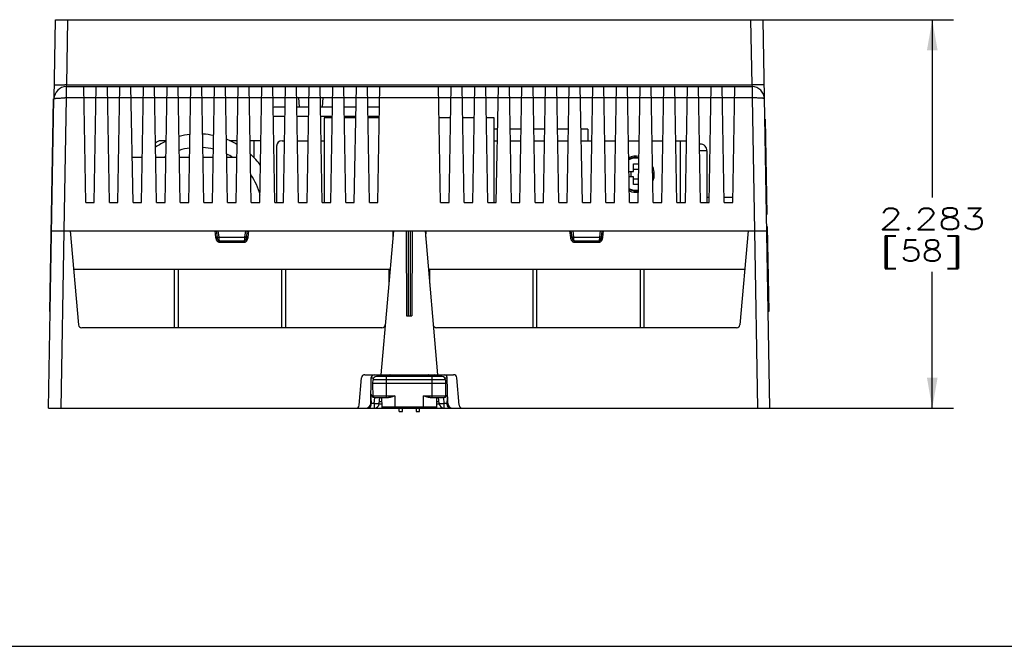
# Paper-space layout '170608_CRESCAD_1' of a CAD drawing. Header units: inches. Extents: x 0 to 17, y 0 to 11.
# Tile 2 of 139: x 5.9 to 11.7, y 0 to 3.7. Entities that reach past the tile are written whole.
import ezdxf
from ezdxf.enums import TextEntityAlignment as Align

# ---------------------------------------------------------------- set-up
doc = ezdxf.new("R2010")
doc.units = ezdxf.units.IN
doc.header["$LTSCALE"] = 0.935
doc.header["$MEASUREMENT"] = 0
doc.linetypes.add('PHANTOM', pattern=[0.8, 0.45, -0.05, 0.1, -0.05, 0.1, -0.05])
doc.layers.get('0').update_dxf_attribs({"linetype": 'CONTINUOUS'})
doc.layers.add('DEFAULT_3', color=7, linetype='PHANTOM')
doc.layers.add('DIM', color=7, linetype='CONTINUOUS')
doc.styles.get("Standard").update_dxf_attribs({"font": 'simplex.shx'})
doc.dimstyles.new('DIMSTYLE_1', dxfattribs={"dimtxt": 0.125, "dimasz": 0.18, "dimexe": 0.125, "dimexo": 0.0625, "dimgap": 0.0625, "dimtad": 0, "dimtih": 1, "dimtoh": 1, "dimdec": 3, "dimzin": 4, "dimdsep": 46, "dimtxsty": 'STANDARD', "dimblk": '_FILLED', "dimblk1": '_FILLED', "dimblk2": '_FILLED', "dimcen": 0.09, "dimadec": 0, "dimazin": 0, "dimtp": 0.001, "dimtm": 0.001, "dimtfac": 1, "dimtdec": 3, "dimtofl": 0, "dimtmove": 0, "dimatfit": 3, "dimldrblk": '_FILLED', "dimfxl": 1, "dimtolj": 1, "dimtzin": 4, "dimarcsym": 0})

# ---------------------------------------------------------------- blocks, each defined once
blk = doc.blocks.new('_FILLED')
at = {"color": 0, "linetype": 'BYBLOCK'}
blk.add_solid([(0, 0), (-1, 0.174), (-1, -0.174)], dxfattribs=at)
blk = doc.blocks.new('*D2')
at = {"layer": 'DIM', "color": 5, "linetype": 'CONTINUOUS'}
for p, q in [((10.2501, 3.6822), (11.3803, 3.6822)), ((11.2553, 3.6822), (11.2553, 2.6376)), ((11.2553, 1.3988), (11.2553, 2.2001)), ((10.2899, 1.3988), (11.3803, 1.3988))]:
    blk.add_line(p, q, dxfattribs=at)
at = {"layer": 'DIM', "color": 5, "linetype": 'CONTINUOUS', "xscale": 0.18, "yscale": 0.18, "zscale": 0.18}
for p, rotation in [((11.2553, 3.6822), 90), ((11.2553, 1.3988), 270)]:
    blk.add_blockref('_FILLED', p, dxfattribs=dict(at, rotation=rotation))
at = {"layer": 'DIM', "color": 5, "linetype": 'CONTINUOUS'}
for s, p, p2 in [('2.283', (10.9428, 2.4501), (11.5678, 2.4501)), ('[', (10.9428, 2.2626), (11.0678, 2.2626)), ('58', (11.0678, 2.2626), (11.3178, 2.2626)), (']', (11.3178, 2.2626), (11.4428, 2.2626))]:
    blk.add_text(s, height=0.125, dxfattribs=at).set_placement(p, p2, align=Align.FIT)

psp = doc.layouts.new('170608_CRESCAD_1')

# ---------------------------------------------------------------- linework, layer by layer
at = {"color": 7, "linetype": 'CONTINUOUS'}
for p, q in [((6.0916, 3.2179), (6.0997, 3.6822)), ((6.0997, 3.6822), (10.2606, 3.6822)), ((6.166, 3.2986), (6.1726, 3.6822)), ((10.1876, 3.6822), (10.1943, 3.2986)), ((10.3004, 1.3988), (10.2606, 3.6822)), ((6.1645, 3.2888), (6.166, 3.2986)), ((6.1645, 3.2223), (6.1645, 3.2888)), ((6.1645, 3.2888), (10.1957, 3.2888)), ((6.166, 3.2986), (10.1943, 3.2986)), ((6.278, 2.6088), (6.2661, 3.2888)), ((6.3282, 2.6088), (6.3401, 3.2888)), ((6.417, 2.6088), (6.4051, 3.2888)), ((6.4672, 2.6088), (6.4791, 3.2888)), ((6.556, 2.6088), (6.5441, 3.2888)), ((6.6062, 2.6088), (6.6181, 3.2888)), ((6.695, 2.6088), (6.6831, 3.2888)), ((6.7452, 2.6088), (6.7571, 3.2888)), ((6.834, 2.6088), (6.8221, 3.2888)), ((6.8842, 2.6088), (6.8961, 3.2888)), ((6.973, 2.6088), (6.9611, 3.2888)), ((7.0232, 2.6088), (7.0351, 3.2888)), ((7.112, 2.6088), (7.1001, 3.2888)), ((7.1622, 2.6088), (7.1741, 3.2888)), ((7.251, 2.6088), (7.2391, 3.2888)), ((7.3012, 2.6088), (7.3131, 3.2888)), ((7.39, 2.6088), (7.3781, 3.2888)), ((7.4402, 2.6088), (7.4521, 3.2888)), ((7.529, 2.6088), (7.5171, 3.2888)), ((7.5792, 2.6088), (7.5911, 3.2888)), ((7.668, 2.6088), (7.6561, 3.2888)), ((7.7182, 2.6088), (7.7301, 3.2888)), ((7.807, 2.6088), (7.7951, 3.2888)), ((7.8572, 2.6088), (7.8691, 3.2888)), ((7.946, 2.6088), (7.9341, 3.2888)), ((7.9962, 2.6088), (8.0081, 3.2888)), ((8.364, 2.6088), (8.3521, 3.2888)), ((8.4142, 2.6088), (8.4261, 3.2888)), ((8.503, 2.6088), (8.4911, 3.2888)), ((8.5532, 2.6088), (8.5651, 3.2888)), ((8.642, 2.6088), (8.6301, 3.2888)), ((8.6922, 2.6088), (8.7041, 3.2888)), ((8.781, 2.6088), (8.7691, 3.2888)), ((8.8312, 2.6088), (8.8431, 3.2888)), ((8.92, 2.6088), (8.9081, 3.2888)), ((8.9702, 2.6088), (8.9821, 3.2888)), ((9.059, 2.6088), (9.0471, 3.2888)), ((9.1092, 2.6088), (9.1211, 3.2888)), ((9.198, 2.6088), (9.1861, 3.2888)), ((9.2482, 2.6088), (9.2601, 3.2888)), ((9.337, 2.6088), (9.3251, 3.2888)), ((9.3872, 2.6088), (9.3991, 3.2888)), ((9.476, 2.6088), (9.4641, 3.2888)), ((9.5262, 2.6088), (9.5381, 3.2888)), ((9.615, 2.6088), (9.6031, 3.2888)), ((9.6652, 2.6088), (9.6771, 3.2888)), ((9.754, 2.6088), (9.7421, 3.2888)), ((9.8042, 2.6088), (9.8161, 3.2888)), ((9.893, 2.6088), (9.8811, 3.2888)), ((9.9432, 2.6088), (9.9551, 3.2888)), ((10.032, 2.6088), (10.0201, 3.2888)), ((10.0822, 2.6088), (10.0941, 3.2888)), ((10.1943, 3.2986), (10.1957, 3.2888)), ((10.1957, 3.2888), (10.1957, 3.2223)), ((6.0598, 1.3988), (6.0915, 3.217)), ((6.0667, 1.9673), (6.0885, 3.2171)), ((6.0915, 3.217), (6.0885, 3.2171)), ((6.1509, 2.4421), (6.1645, 3.2223)), ((6.2673, 3.2223), (6.1645, 3.2223)), ((6.2672, 3.2258), (6.339, 3.2258)), ((6.4063, 3.2223), (6.3389, 3.2223)), ((6.4062, 3.2258), (6.478, 3.2258)), ((6.5453, 3.2223), (6.4779, 3.2223)), ((6.5452, 3.2258), (6.617, 3.2258)), ((6.6843, 3.2223), (6.6169, 3.2223)), ((6.6842, 3.2258), (6.756, 3.2258)), ((6.8233, 3.2223), (6.7559, 3.2223)), ((6.8232, 3.2258), (6.895, 3.2258)), ((6.9623, 3.2223), (6.8949, 3.2223)), ((6.9622, 3.2258), (7.034, 3.2258)), ((7.1013, 3.2223), (7.0339, 3.2223)), ((7.1012, 3.2258), (7.173, 3.2258)), ((7.2403, 3.2223), (7.1729, 3.2223)), ((7.2402, 3.2258), (7.312, 3.2258)), ((7.3793, 3.2223), (7.3119, 3.2223)), ((7.3792, 3.2258), (7.451, 3.2258)), ((7.5183, 3.2223), (7.4509, 3.2223)), ((7.5182, 3.2258), (7.59, 3.2258)), ((7.5283, 3.2258), (7.5324, 3.1679)), ((7.6573, 3.2223), (7.5899, 3.2223)), ((7.6572, 3.2258), (7.729, 3.2258)), ((7.6715, 3.2258), (7.6675, 3.1679)), ((7.7963, 3.2223), (7.7289, 3.2223)), ((7.7962, 3.2258), (7.868, 3.2258)), ((7.9353, 3.2223), (7.8679, 3.2223)), ((7.9352, 3.2258), (8.007, 3.2258)), ((8.3533, 3.2223), (8.0069, 3.2223)), ((8.3532, 3.2258), (8.425, 3.2258)), ((8.4923, 3.2223), (8.4249, 3.2223)), ((8.4922, 3.2258), (8.564, 3.2258)), ((8.6313, 3.2223), (8.5639, 3.2223)), ((8.6312, 3.2258), (8.703, 3.2258)), ((8.7703, 3.2223), (8.7029, 3.2223)), ((8.7702, 3.2258), (8.842, 3.2258)), ((8.9093, 3.2223), (8.8419, 3.2223)), ((8.9092, 3.2258), (8.981, 3.2258)), ((9.0483, 3.2223), (8.9809, 3.2223)), ((9.0482, 3.2258), (9.12, 3.2258)), ((9.1873, 3.2223), (9.1199, 3.2223)), ((9.1872, 3.2258), (9.259, 3.2258)), ((9.3263, 3.2223), (9.2589, 3.2223)), ((9.3262, 3.2258), (9.398, 3.2258)), ((9.4653, 3.2223), (9.3979, 3.2223)), ((9.4652, 3.2258), (9.537, 3.2258)), ((9.6043, 3.2223), (9.5369, 3.2223)), ((9.6042, 3.2258), (9.676, 3.2258)), ((9.7433, 3.2223), (9.6759, 3.2223)), ((9.7432, 3.2258), (9.815, 3.2258)), ((9.8823, 3.2223), (9.8149, 3.2223)), ((9.8822, 3.2258), (9.954, 3.2258)), ((10.0213, 3.2223), (9.9539, 3.2223)), ((10.0212, 3.2258), (10.093, 3.2258)), ((10.1957, 3.2223), (10.0929, 3.2223)), ((10.1957, 3.2223), (10.2093, 2.4421)), ((7.45, 3.1679), (7.3937, 3.1679)), ((7.589, 3.1679), (7.5192, 3.1679)), ((7.728, 3.1679), (7.6582, 3.1679)), ((7.867, 3.1679), (7.7972, 3.1679)), ((7.9921, 3.1679), (7.9362, 3.1679)), ((8.006, 3.1679), (7.9932, 3.1679)), ((6.0894, 3.0921), (6.0864, 3.0921)), ((7.449, 3.1128), (7.3812, 3.1128)), ((7.588, 3.1128), (7.5202, 3.1128)), ((7.727, 3.1128), (7.6592, 3.1128)), ((7.7269, 3.105), (7.6801, 3.105)), ((7.6801, 3.105), (7.6801, 2.6088)), ((7.866, 3.1128), (7.7982, 3.1128)), ((7.8659, 3.105), (7.7983, 3.105)), ((8.005, 3.1128), (7.9372, 3.1128)), ((8.0049, 3.105), (7.9373, 3.105)), ((8.4229, 3.105), (8.3553, 3.105)), ((8.5619, 3.105), (8.4943, 3.105)), ((8.6801, 3.105), (8.6333, 3.105)), ((8.6801, 2.6088), (8.6801, 3.105)), ((10.2708, 3.0985), (10.2738, 3.0986)), ((10.2713, 3.0685), (10.2743, 3.0686)), ((10.2738, 3.0986), (10.2836, 2.5367)), ((8.6997, 3.038), (8.6801, 3.038)), ((8.8387, 3.038), (8.7735, 3.038)), ((8.9777, 3.038), (8.9125, 3.038)), ((9.1167, 3.038), (9.0515, 3.038)), ((9.2309, 3.038), (9.1905, 3.038)), ((9.2309, 3.038), (9.2309, 2.9711)), ((6.7516, 2.9711), (6.7195, 2.9711)), ((7.1686, 2.9711), (7.1229, 2.9711)), ((7.3076, 2.9711), (7.2447, 2.9711)), ((7.2667, 2.9711), (7.2667, 2.8717)), ((7.4321, 2.9711), (7.4466, 2.9711)), ((7.5227, 2.9711), (7.5856, 2.9711)), ((7.6617, 2.9711), (7.6801, 2.9711)), ((8.6801, 2.9711), (8.6986, 2.9711)), ((8.7747, 2.9711), (8.8376, 2.9711)), ((8.9137, 2.9711), (8.9766, 2.9711)), ((9.0527, 2.9711), (9.1156, 2.9711)), ((9.1917, 2.9711), (9.2546, 2.9711)), ((9.3307, 2.9711), (9.3936, 2.9711)), ((9.4697, 2.9711), (9.5326, 2.9711)), ((9.6087, 2.9711), (9.6716, 2.9711)), ((9.7477, 2.9711), (9.8106, 2.9711)), ((9.7746, 2.6088), (9.7746, 2.9711)), ((7.4006, 2.9396), (7.4006, 2.6088)), ((9.8914, 2.9514), (9.887, 2.9514)), ((9.9308, 2.912), (9.8877, 2.912)), ((9.9308, 2.912), (9.9308, 2.6088)), ((6.6108, 2.8727), (6.5514, 2.8727)), ((6.7498, 2.8727), (6.6904, 2.8727)), ((6.8888, 2.8727), (6.8294, 2.8727)), ((7.0278, 2.8727), (6.9684, 2.8727)), ((7.1668, 2.8727), (7.1074, 2.8727)), ((9.4728, 2.79), (9.499, 2.79)), ((9.4852, 2.7585), (9.4852, 2.79)), ((9.499, 2.8353), (9.5305, 2.8353)), ((9.499, 2.79), (9.499, 2.8353)), ((9.499, 2.8038), (9.5296, 2.8038)), ((9.499, 2.7585), (9.4734, 2.7585)), ((9.499, 2.7132), (9.499, 2.7585)), ((9.5286, 2.7447), (9.499, 2.7447)), ((9.5281, 2.7132), (9.499, 2.7132)), ((6.278, 2.6088), (6.3282, 2.6088)), ((6.417, 2.6088), (6.4672, 2.6088)), ((6.556, 2.6088), (6.6062, 2.6088)), ((6.695, 2.6088), (6.7452, 2.6088)), ((6.834, 2.6088), (6.8842, 2.6088)), ((6.973, 2.6088), (7.0232, 2.6088)), ((7.112, 2.6088), (7.1622, 2.6088)), ((7.251, 2.6088), (7.3012, 2.6088)), ((7.39, 2.6088), (7.4402, 2.6088)), ((7.529, 2.6088), (7.5792, 2.6088)), ((7.668, 2.6088), (7.7182, 2.6088)), ((7.807, 2.6088), (7.8572, 2.6088)), ((7.946, 2.6088), (7.9962, 2.6088)), ((8.364, 2.6088), (8.4142, 2.6088)), ((8.503, 2.6088), (8.5532, 2.6088)), ((8.642, 2.6088), (8.6922, 2.6088)), ((8.781, 2.6088), (8.8312, 2.6088)), ((8.92, 2.6088), (8.9702, 2.6088)), ((9.059, 2.6088), (9.1092, 2.6088)), ((9.198, 2.6088), (9.2482, 2.6088)), ((9.337, 2.6088), (9.3872, 2.6088)), ((9.476, 2.6088), (9.5262, 2.6088)), ((9.615, 2.6088), (9.6652, 2.6088)), ((9.754, 2.6088), (9.8042, 2.6088)), ((9.893, 2.6088), (9.9432, 2.6088)), ((9.9438, 2.6383), (9.9308, 2.6383)), ((10.0828, 2.6383), (10.0315, 2.6383)), ((10.032, 2.6088), (10.0822, 2.6088)), ((10.28, 2.5666), (10.283, 2.5666)), ((10.2806, 2.5366), (10.2836, 2.5367)), ((6.078, 2.4421), (10.2822, 2.4421)), ((6.1328, 1.3988), (6.151, 2.4421)), ((6.1872, 2.4421), (6.2355, 1.8895)), ((7.0371, 2.4421), (7.042, 2.4015)), ((7.052, 2.4024), (7.0471, 2.4421)), ((7.0617, 2.4049), (7.0572, 2.4421)), ((7.2171, 2.4421), (7.2125, 2.4049)), ((7.2271, 2.4421), (7.2222, 2.4024)), ((7.2322, 2.4015), (7.2372, 2.4421)), ((8.0871, 2.4421), (8.013, 1.5958)), ((8.0831, 2.4421), (8.0838, 2.4045)), ((8.1625, 2.4421), (8.165, 1.9421)), ((8.1748, 2.4421), (8.1748, 1.9421)), ((8.1855, 2.4421), (8.1855, 1.9421)), ((8.1977, 2.4421), (8.1952, 1.9421)), ((8.2732, 2.4421), (8.3472, 1.5958)), ((8.2771, 2.4421), (8.2765, 2.4045)), ((9.1231, 2.4421), (9.128, 2.4015)), ((9.138, 2.4024), (9.1331, 2.4421)), ((9.1477, 2.4049), (9.1432, 2.4421)), ((9.3031, 2.4421), (9.2985, 2.4049)), ((9.3131, 2.4421), (9.3082, 2.4024)), ((9.3182, 2.4015), (9.3232, 2.4421)), ((10.1731, 2.4421), (10.1247, 1.8895)), ((10.2092, 2.4421), (10.2274, 1.3988)), ((10.2848, 2.4667), (10.2818, 2.4666)), ((10.2848, 2.4667), (10.2935, 1.9667)), ((7.052, 2.4024), (7.047, 2.4019)), ((7.0637, 2.3819), (7.0609, 2.4049)), ((7.0617, 2.4049), (7.2125, 2.4049)), ((7.0637, 2.3819), (7.2105, 2.3819)), ((7.0637, 2.375), (7.0637, 2.3819)), ((7.0637, 2.375), (7.2105, 2.375)), ((7.2133, 2.4049), (7.2105, 2.3819)), ((7.2105, 2.3819), (7.2105, 2.375)), ((7.2223, 2.4024), (7.2222, 2.4024)), ((7.2322, 2.4013), (7.2223, 2.4024)), ((9.138, 2.4024), (9.133, 2.4019)), ((9.1497, 2.3819), (9.1469, 2.4049)), ((9.1477, 2.4049), (9.2985, 2.4049)), ((9.1497, 2.3819), (9.2965, 2.3819)), ((9.1497, 2.375), (9.1497, 2.3819)), ((9.1497, 2.375), (9.2965, 2.375)), ((9.2993, 2.4049), (9.2965, 2.3819)), ((9.2965, 2.3819), (9.2965, 2.375)), ((9.3083, 2.4024), (9.3082, 2.4024)), ((9.3182, 2.4013), (9.3083, 2.4024)), ((10.287, 2.3417), (10.284, 2.3416)), ((6.2068, 2.2172), (6.7979, 2.2172)), ((6.7979, 2.2172), (6.7979, 1.8712)), ((6.8227, 2.2172), (7.4289, 2.2172)), ((6.8227, 1.8712), (6.8227, 2.2172)), ((7.4289, 2.2172), (7.4289, 1.8712)), ((7.4537, 2.2172), (8.0599, 2.2172)), ((7.4537, 1.8712), (7.4537, 2.2172)), ((8.0599, 2.2172), (8.0599, 2.1323)), ((8.3003, 2.2172), (8.9065, 2.2172)), ((8.3003, 2.1325), (8.3003, 2.2172)), ((8.9065, 2.2172), (8.9065, 1.8712)), ((8.9313, 2.2172), (9.5375, 2.2172)), ((8.9313, 1.8712), (8.9313, 2.2172)), ((9.5375, 2.2172), (9.5375, 1.8712)), ((9.5623, 2.2172), (10.1534, 2.2172)), ((9.5623, 1.8712), (9.5623, 2.2172)), ((6.0719, 2.0922), (6.0689, 2.0923)), ((10.2913, 2.0917), (10.2883, 2.0917)), ((6.0697, 1.9672), (6.0667, 1.9673)), ((8.165, 1.9421), (8.1952, 1.9421)), ((10.2935, 1.9667), (10.2905, 1.9667)), ((8.0188, 1.8712), (6.2554, 1.8712)), ((10.1048, 1.8712), (8.3414, 1.8712)), ((7.8857, 1.417), (7.8997, 1.5775)), ((7.9197, 1.5958), (8.0443, 1.5958)), ((7.9541, 1.4282), (7.9567, 1.5789)), ((7.9567, 1.5774), (7.9717, 1.5774)), ((7.9661, 1.5458), (7.9672, 1.5658)), ((8.3931, 1.5658), (7.9672, 1.5658)), ((8.3731, 1.5848), (7.9871, 1.5848)), ((8.0331, 1.5952), (8.0338, 1.595)), ((8.0336, 1.5951), (8.0342, 1.5949)), ((8.0338, 1.595), (8.0369, 1.5939)), ((8.0342, 1.5949), (8.0363, 1.5942)), ((8.0356, 1.5944), (8.0366, 1.594)), ((8.0358, 1.5944), (8.0369, 1.5939)), ((8.0363, 1.5942), (8.0381, 1.5933)), ((8.0366, 1.594), (8.0376, 1.5935)), ((8.0369, 1.5939), (8.0379, 1.5934)), ((8.0369, 1.5939), (8.0395, 1.5924)), ((8.0376, 1.5935), (8.0386, 1.593)), ((8.0379, 1.5934), (8.0389, 1.5928)), ((8.0381, 1.5933), (8.0396, 1.5923)), ((8.0386, 1.593), (8.0396, 1.5923)), ((8.0389, 1.5928), (8.0397, 1.5923)), ((8.0393, 1.5925), (8.0402, 1.5919)), ((8.0395, 1.5924), (8.0414, 1.591)), ((8.0396, 1.5923), (8.0398, 1.5922)), ((8.0396, 1.5923), (8.0406, 1.5916)), ((8.0399, 1.5922), (8.0401, 1.592)), ((8.04, 1.5921), (8.0401, 1.592)), ((8.0403, 1.5919), (8.0401, 1.592)), ((8.0402, 1.5919), (8.0405, 1.5917)), ((8.0402, 1.5919), (8.0409, 1.5914)), ((8.0403, 1.5919), (8.0406, 1.5917)), ((8.0405, 1.5917), (8.0411, 1.5912)), ((8.0406, 1.5917), (8.0414, 1.591)), ((8.0411, 1.5912), (8.0414, 1.591)), ((8.0411, 1.5912), (8.0418, 1.5907)), ((8.0413, 1.5911), (8.0414, 1.591)), ((8.0415, 1.591), (8.0416, 1.5908)), ((8.0416, 1.5908), (8.0417, 1.5907)), ((8.0419, 1.5906), (8.0425, 1.59)), ((8.0425, 1.59), (8.0431, 1.5894)), ((8.0444, 1.5879), (8.045, 1.587)), ((8.045, 1.587), (8.0456, 1.5861)), ((8.0452, 1.5868), (8.0458, 1.5857)), ((8.0453, 1.5865), (8.0461, 1.5851)), ((8.0458, 1.5857), (8.0464, 1.5846)), ((8.0461, 1.4618), (8.0461, 1.5848)), ((8.068, 1.5958), (8.2923, 1.5958)), ((8.0682, 1.5848), (8.068, 1.5958)), ((8.2923, 1.5958), (8.2921, 1.5848)), ((8.3141, 1.4618), (8.3141, 1.5848)), ((8.3169, 1.5892), (8.3142, 1.5847)), ((8.3179, 1.5902), (8.3145, 1.5852)), ((8.316, 1.5958), (8.4405, 1.5958)), ((8.323, 1.5937), (8.3169, 1.5892)), ((8.3169, 1.5892), (8.3176, 1.5898)), ((8.3176, 1.5898), (8.3182, 1.5905)), ((8.3179, 1.5902), (8.3249, 1.5945)), ((8.3181, 1.5904), (8.3249, 1.5945)), ((8.3184, 1.5906), (8.3222, 1.5933)), ((8.3186, 1.5908), (8.3187, 1.5909)), ((8.3187, 1.5909), (8.3188, 1.591)), ((8.3188, 1.591), (8.3189, 1.5911)), ((8.3189, 1.5911), (8.3193, 1.5914)), ((8.319, 1.5911), (8.3189, 1.591)), ((8.32, 1.5919), (8.3202, 1.5921)), ((8.3209, 1.5925), (8.3212, 1.5928)), ((8.3216, 1.593), (8.3224, 1.5934)), ((8.3217, 1.593), (8.3228, 1.5936)), ((8.3222, 1.5933), (8.3269, 1.5952)), ((8.3228, 1.5936), (8.3239, 1.5941)), ((8.3271, 1.5948), (8.323, 1.5937)), ((8.3231, 1.5938), (8.3241, 1.5942)), ((8.3239, 1.5941), (8.3249, 1.5945)), ((8.3247, 1.5944), (8.3257, 1.5948)), ((8.3249, 1.5945), (8.3281, 1.5951)), ((8.3249, 1.5945), (8.326, 1.5949)), ((8.3249, 1.5945), (8.3271, 1.5948)), ((8.326, 1.5949), (8.327, 1.5951)), ((8.327, 1.5951), (8.3274, 1.5952)), ((8.3351, 1.5951), (8.3415, 1.5931)), ((8.3885, 1.5774), (8.4035, 1.5774)), ((8.3931, 1.5658), (8.3941, 1.5458)), ((8.4061, 1.4282), (8.4035, 1.5789)), ((8.4745, 1.417), (8.4605, 1.5775)), ((7.9661, 1.5458), (8.3941, 1.5458)), ((7.9675, 1.4647), (7.9661, 1.5458)), ((8.3941, 1.5458), (8.3927, 1.4647)), ((7.9547, 1.4618), (7.9569, 1.4257)), ((7.9674, 1.4716), (8.0957, 1.4716)), ((7.9741, 1.4261), (7.9772, 1.4618)), ((7.9774, 1.4618), (8.0576, 1.4618)), ((8.004, 1.4261), (8.0071, 1.4618)), ((8.0171, 1.4618), (8.0181, 1.4066)), ((8.0957, 1.4716), (8.0957, 1.3988)), ((8.2645, 1.4716), (8.3928, 1.4716)), ((8.2645, 1.3988), (8.2645, 1.4716)), ((8.3026, 1.4618), (8.3828, 1.4618)), ((8.3421, 1.4066), (8.3431, 1.4618)), ((8.3562, 1.4261), (8.3531, 1.4618)), ((8.3861, 1.4261), (8.383, 1.4618)), ((8.4033, 1.4257), (8.4055, 1.4618)), ((6.0598, 1.3988), (10.3004, 1.3988)), ((7.9569, 1.4257), (7.9541, 1.4282)), ((7.9741, 1.4261), (7.9586, 1.4261)), ((7.9741, 1.4261), (7.9741, 1.3988)), ((7.9785, 1.3988), (7.9785, 1.3991)), ((8.0178, 1.4233), (8.0036, 1.4233)), ((8.0175, 1.4372), (8.005, 1.4372)), ((8.0181, 1.4066), (8.3421, 1.4066)), ((8.1201, 1.3804), (8.1201, 1.3988)), ((8.1401, 1.3804), (8.1401, 1.3988)), ((8.2201, 1.3988), (8.2201, 1.3804)), ((8.2401, 1.3804), (8.2401, 1.3988)), ((8.3566, 1.4233), (8.3424, 1.4233)), ((8.3553, 1.4372), (8.3427, 1.4372)), ((8.3817, 1.3991), (8.3817, 1.3988)), ((8.4016, 1.4261), (8.3861, 1.4261)), ((8.3861, 1.3988), (8.3861, 1.4261)), ((8.4061, 1.4282), (8.4033, 1.4257)), ((8.1201, 1.3804), (8.1401, 1.3804)), ((8.2201, 1.3804), (8.2401, 1.3804)), ((0, 0), (17, 0))]:
    psp.add_line(p, q, dxfattribs=at)
for points in [[(8.0327, 1.5953), (8.0333, 1.5951), (8.0346, 1.5948)], [(8.0336, 1.5951), (8.0344, 1.5949), (8.0358, 1.5944)], [(8.0336, 1.595), (8.0346, 1.5948), (8.0356, 1.5944)], [(8.0358, 1.5944), (8.0371, 1.5938), (8.0383, 1.5932)], [(8.0406, 1.5916), (8.0415, 1.5909), (8.0425, 1.59)], [(8.0414, 1.591), (8.0422, 1.5903), (8.0431, 1.5894), (8.0439, 1.5885), (8.0447, 1.5874), (8.0455, 1.5863)], [(8.0416, 1.5908), (8.0421, 1.5904), (8.043, 1.5895)], [(8.0424, 1.5901), (8.0431, 1.5894), (8.0438, 1.5886)], [(8.0425, 1.59), (8.0435, 1.5889), (8.0444, 1.5878), (8.0453, 1.5865)], [(8.043, 1.5895), (8.0437, 1.5888), (8.0443, 1.588), (8.0448, 1.5872)], [(8.0438, 1.5886), (8.0445, 1.5877), (8.0452, 1.5868)], [(8.0454, 1.5864), (8.0459, 1.5855), (8.0463, 1.5848)], [(8.0455, 1.5863), (8.0462, 1.5851), (8.0463, 1.5848)], [(8.0456, 1.5861), (8.0461, 1.5851), (8.0467, 1.584)], [(8.3139, 1.5848), (8.3141, 1.5851), (8.3146, 1.586)], [(8.3145, 1.5858), (8.3151, 1.5868), (8.3157, 1.5876), (8.3163, 1.5884), (8.3169, 1.5892)], [(8.3146, 1.586), (8.3151, 1.5869), (8.3158, 1.5877), (8.3165, 1.5886)], [(8.3165, 1.5886), (8.3172, 1.5895), (8.318, 1.5903)], [(8.3174, 1.5896), (8.318, 1.5903), (8.3187, 1.5909), (8.3194, 1.5915), (8.3201, 1.592)], [(8.318, 1.5903), (8.3189, 1.5911), (8.3198, 1.5917)], [(8.3198, 1.5917), (8.3207, 1.5924), (8.3217, 1.593)], [(8.3201, 1.592), (8.3209, 1.5926), (8.3218, 1.5931)], [(8.3203, 1.5922), (8.3205, 1.5923), (8.3209, 1.5926)], [(8.3212, 1.5928), (8.3221, 1.5933), (8.3231, 1.5938)], [(8.3224, 1.5934), (8.3232, 1.5938), (8.3241, 1.5942)], [(8.3227, 1.5936), (8.3237, 1.594), (8.3247, 1.5944)], [(8.3241, 1.5942), (8.3251, 1.5946), (8.3261, 1.5949), (8.3269, 1.5952)], [(8.3241, 1.5942), (8.325, 1.5946), (8.326, 1.5949)], [(8.3257, 1.5948), (8.3268, 1.5951), (8.3274, 1.5952)], [(8.3415, 1.5931), (8.3479, 1.5875), (8.3491, 1.5848)]]:
    psp.add_lwpolyline(points, dxfattribs=at)
for centre, radius, start, end in [((6.1645, 3.2158), 0.073, 90, 179), ((6.0937, -0.8406), 4.1398, 89.00032, 89.14015), ((10.2665, -0.8406), 4.1398, 90.85985, 90.99968), ((10.1957, 3.2158), 0.073, 1, 90), ((6.1505, 2.417), 0.8054, 89.51782, 89.72254), ((6.1505, 2.4105), 0.8119, 89.00845, 89.51802), ((10.2097, 2.4105), 0.8119, 90.48198, 90.99155), ((10.2097, 2.417), 0.8054, 90.27746, 90.48217), ((7.3937, 3.1128), 0.0551, 89.99996, 104.1838), ((7.9921, 3.1128), 0.0551, 75.35224, 90.00004), ((6.9414, 2.5577), 0.4528, 114.8191, 123.95947), ((6.7195, 2.9317), 0.0394, 90, 141.36174), ((6.9414, 2.5577), 0.4528, 96.36988, 104.626), ((6.9414, 2.5577), 0.4528, 78.65292, 86.87824), ((6.9414, 2.5577), 0.4528, 59.8, 68.64702), ((7.4321, 2.9396), 0.0315, 90, 180), ((6.9414, 2.5577), 0.374, 97.9486, 107.61108), ((6.9414, 2.5577), 0.374, 76.46316, 85.99234), ((9.8914, 2.912), 0.0394, 0, 90.00013), ((6.9414, 2.5577), 0.374, 120.87944, 122.59298), ((6.9414, 2.5577), 0.374, 57.57591, 63.58921), ((6.9414, 2.5577), 0.4528, 36.24222, 47.48541), ((9.5148, 2.7742), 0.1063, 81.16458, 114.27212), ((9.5148, 2.7742), 0.0984, 80.54674, 116.19839), ((9.5148, 2.7742), 0.0945, 80.0684, 117.19243), ((9.5148, 2.7742), 0.1063, 338.43896, 23.58933), ((9.5148, 2.7742), 0.0984, 355.69524, 5.61657), ((6.9414, 2.5577), 0.374, 14.52037, 34.75326), ((9.5148, 2.7742), 0.0984, 245.75126, 277.46901), ((9.5148, 2.7742), 0.0945, 244.72729, 277.64546), ((9.5148, 2.7742), 0.1063, 247.71613, 276.83501), ((7.0846, 2.4067), 0.0429, 186.97543, 193.53071), ((7.1028, 1.9081), 0.497, 96.44447, 97.01989), ((9.1706, 2.4067), 0.0429, 186.97543, 193.53071), ((9.1888, 1.9081), 0.497, 96.44447, 97.01989), ((6.2554, 1.8912), 0.02, 185, 270), ((8.0188, 1.8912), 0.02, 270, 355), ((8.3414, 1.8912), 0.02, 185, 270), ((10.1048, 1.8912), 0.02, 270, 355), ((7.9197, 1.5758), 0.02, 90, 175), ((7.9737, 1.5786), 0.017, 90, 179), ((7.9871, 1.5648), 0.02, 90, 177), ((8.0285, 1.576), 0.0198, 64.59824, 68.23808), ((8.0284, 1.5757), 0.02, 56.00243, 64.58587), ((8.0284, 1.5757), 0.0201, 53.65408, 56.00491), ((8.0284, 1.5757), 0.02, 45.55076, 53.6574), ((8.0284, 1.5757), 0.0201, 27.08303, 45.51423), ((8.269, 1.5499), 0.0506, 43.53736, 45.54216), ((8.3318, 1.5758), 0.02, 104.34688, 151.87156), ((8.3731, 1.5648), 0.02, 3, 90), ((8.3865, 1.5786), 0.017, 1, 90), ((8.4405, 1.5758), 0.02, 5, 90), ((7.9793, 1.4868), 0.025, 194.18279, 258.55654), ((7.9774, 1.4718), 0.01, 181, 270), ((8.3828, 1.4718), 0.01, 270, 359), ((8.381, 1.4868), 0.025, 281.44346, 345.81721), ((7.8658, 1.4188), 0.02, 270, 355), ((7.9241, 1.4288), 0.03, 270.00007, 358.99993), ((7.9741, 1.4288), 0.03, 270, 355), ((7.9785, 1.4088), 0.01, 263.81804, 270), ((8.0261, 1.4068), 0.008, 181.00001, 270.0003), ((8.3341, 1.4068), 0.008, 270, 359), ((8.3861, 1.4288), 0.03, 185, 270), ((8.3817, 1.4088), 0.01, 269.99995, 276.18151), ((8.4361, 1.4288), 0.03, 181.00007, 269.99993), ((8.4944, 1.4188), 0.02, 185, 270)]:
    psp.add_arc(centre, radius, start, end, dxfattribs=at)
for centre, major_axis, start_param, end_param in [((7.063, 2.3947), (-0.00755, 0.0077), -0.713194, -0.629039), ((7.2112, 2.3947), (0.00755, 0.0077), 0.629039, 0.713194), ((9.149, 2.3947), (-0.00755, 0.0077), -0.713194, -0.629039), ((9.2972, 2.3947), (0.00755, 0.0077), 0.629039, 0.713194)]:
    psp.add_ellipse(centre, major_axis=major_axis, ratio=0.881729, start_param=start_param, end_param=end_param, dxfattribs=at)
for points, knots in [([(6.093, 3.2986), (6.093, 3.2986), (6.093, 3.2986), (6.0931, 3.2987), (6.0933, 3.2987), (6.0937, 3.2988), (6.0942, 3.2988), (6.0948, 3.2988), (6.0956, 3.2989), (6.0966, 3.2989), (6.0976, 3.299), (6.0989, 3.299), (6.1007, 3.299), (6.1034, 3.2991), (6.107, 3.2991), (6.111, 3.2991), (6.1155, 3.2991), (6.1204, 3.2991), (6.1257, 3.2991), (6.1312, 3.299), (6.1371, 3.299), (6.1453, 3.2989), (6.1516, 3.2988), (6.1558, 3.2987)], [0, 0, 0, 0, 0.000537, 0.001522, 0.005129, 0.010998, 0.019138, 0.029542, 0.042197, 0.057089, 0.074198, 0.093483, 0.114898, 0.163932, 0.220927, 0.285472, 0.357008, 0.434937, 0.518655, 0.607514, 0.700815, 0.797854, 1, 1, 1, 1]), ([(10.2673, 3.2986), (10.2673, 3.2986), (10.2672, 3.2986), (10.2671, 3.2987), (10.2669, 3.2987), (10.2666, 3.2988), (10.266, 3.2988), (10.2654, 3.2988), (10.2646, 3.2989), (10.2637, 3.2989), (10.2626, 3.299), (10.2614, 3.299), (10.2595, 3.299), (10.2568, 3.2991), (10.2532, 3.2991), (10.2492, 3.2991), (10.2447, 3.2991), (10.2398, 3.2991), (10.2346, 3.2991), (10.229, 3.299), (10.2231, 3.299), (10.2149, 3.2989), (10.2086, 3.2988), (10.2044, 3.2987)], [0, 0, 0, 0, 0.000537, 0.001522, 0.005129, 0.010998, 0.019138, 0.029542, 0.042197, 0.057089, 0.074198, 0.093483, 0.114898, 0.163932, 0.220927, 0.285472, 0.357009, 0.434937, 0.518655, 0.607514, 0.700815, 0.797854, 1, 1, 1, 1]), ([(6.0915, 3.217), (6.0915, 3.2171), (6.0916, 3.2174), (6.0919, 3.2176), (6.0922, 3.2179), (6.0928, 3.2182), (6.0934, 3.2185), (6.0942, 3.2187), (6.0952, 3.219), (6.0967, 3.2194), (6.0989, 3.2198), (6.102, 3.2202), (6.1056, 3.2206), (6.1096, 3.221), (6.1141, 3.2214), (6.1209, 3.2218), (6.1301, 3.2221), (6.142, 3.2224), (6.1502, 3.2224), (6.1544, 3.2224)], [0, 0, 0, 0, 0.00469, 0.010392, 0.017688, 0.02685, 0.038005, 0.051214, 0.066507, 0.083893, 0.124848, 0.173821, 0.230496, 0.294506, 0.365325, 0.442377, 0.612816, 0.800625, 1, 1, 1, 1]), ([(10.2687, 3.217), (10.2687, 3.2171), (10.2686, 3.2174), (10.2684, 3.2176), (10.268, 3.2179), (10.2675, 3.2182), (10.2668, 3.2185), (10.266, 3.2187), (10.2651, 3.219), (10.2635, 3.2194), (10.2613, 3.2198), (10.2582, 3.2202), (10.2546, 3.2206), (10.2506, 3.221), (10.2461, 3.2214), (10.2393, 3.2218), (10.2301, 3.2221), (10.2183, 3.2224), (10.21, 3.2224), (10.2058, 3.2224)], [0, 0, 0, 0, 0.00469, 0.010392, 0.017688, 0.02685, 0.038005, 0.051214, 0.066507, 0.083893, 0.124848, 0.173821, 0.230496, 0.294506, 0.365325, 0.442377, 0.612816, 0.800625, 1, 1, 1, 1]), ([(7.0429, 2.3967), (7.0435, 2.3941), (7.0449, 2.3902), (7.0474, 2.3855), (7.0498, 2.3823), (7.0526, 2.3794), (7.0559, 2.377), (7.0597, 2.3754), (7.0624, 2.375), (7.0637, 2.375)], [0, 0, 0, 0, 0.249806, 0.374862, 0.499905, 0.62493, 0.749946, 0.874952, 1, 1, 1, 1]), ([(7.0513, 2.4079), (7.0513, 2.4077), (7.0514, 2.4074), (7.0517, 2.4069), (7.0521, 2.4065), (7.0527, 2.4061), (7.0534, 2.4057), (7.0545, 2.4053), (7.0554, 2.4051), (7.0561, 2.405)], [0, 0, 0, 0, 0.084785, 0.175537, 0.27647, 0.390524, 0.519544, 0.664206, 1, 1, 1, 1]), ([(7.0637, 2.3819), (7.0632, 2.382), (7.0621, 2.3822), (7.0607, 2.383), (7.0594, 2.384), (7.058, 2.3855), (7.0565, 2.3877), (7.0551, 2.3905), (7.054, 2.3933), (7.0531, 2.3963), (7.0524, 2.3993), (7.0521, 2.4014), (7.052, 2.4024)], [0, 0, 0, 0, 0.065037, 0.129336, 0.192845, 0.255868, 0.380864, 0.505197, 0.629147, 0.752871, 0.876468, 1, 1, 1, 1]), ([(7.0561, 2.405), (7.0568, 2.4049), (7.0584, 2.4048), (7.06, 2.4048), (7.0609, 2.4049)], [0, 0, 0, 0, 0.480695, 1, 1, 1, 1]), ([(7.2222, 2.4024), (7.2221, 2.4014), (7.2218, 2.3993), (7.2211, 2.3963), (7.2202, 2.3933), (7.2191, 2.3905), (7.2177, 2.3877), (7.2162, 2.3855), (7.2148, 2.384), (7.2135, 2.383), (7.2121, 2.3822), (7.2111, 2.382), (7.2105, 2.3819)], [0, 0, 0, 0, 0.123533, 0.247136, 0.370864, 0.494822, 0.619164, 0.744177, 0.807217, 0.870746, 0.934996, 1, 1, 1, 1]), ([(7.2105, 2.375), (7.2121, 2.375), (7.2152, 2.3756), (7.2194, 2.3776), (7.223, 2.3806), (7.2259, 2.3842), (7.2283, 2.3882), (7.2308, 2.3939), (7.2318, 2.3984), (7.2322, 2.4015)], [0, 0, 0, 0, 0.124909, 0.24987, 0.374906, 0.499966, 0.62505, 0.750147, 1, 1, 1, 1]), ([(7.2182, 2.405), (7.2174, 2.4049), (7.2158, 2.4048), (7.2142, 2.4048), (7.2133, 2.4049)], [0, 0, 0, 0, 0.480695, 1, 1, 1, 1]), ([(7.2229, 2.4079), (7.2229, 2.4077), (7.2228, 2.4074), (7.2225, 2.4069), (7.2221, 2.4065), (7.2215, 2.4061), (7.2209, 2.4057), (7.2197, 2.4053), (7.2188, 2.4051), (7.2182, 2.405)], [0, 0, 0, 0, 0.084785, 0.175537, 0.27647, 0.390524, 0.519544, 0.664206, 1, 1, 1, 1]), ([(9.1289, 2.3967), (9.1295, 2.3941), (9.1309, 2.3902), (9.1334, 2.3855), (9.1358, 2.3823), (9.1386, 2.3794), (9.1419, 2.377), (9.1457, 2.3754), (9.1484, 2.375), (9.1497, 2.375)], [0, 0, 0, 0, 0.249806, 0.374862, 0.499905, 0.62493, 0.749946, 0.874952, 1, 1, 1, 1]), ([(9.1373, 2.4079), (9.1373, 2.4077), (9.1374, 2.4074), (9.1377, 2.4069), (9.1381, 2.4065), (9.1387, 2.4061), (9.1394, 2.4057), (9.1405, 2.4053), (9.1414, 2.4051), (9.1421, 2.405)], [0, 0, 0, 0, 0.084785, 0.175537, 0.27647, 0.390524, 0.519544, 0.664206, 1, 1, 1, 1]), ([(9.1497, 2.3819), (9.1492, 2.382), (9.1481, 2.3822), (9.1467, 2.383), (9.1454, 2.384), (9.144, 2.3855), (9.1425, 2.3877), (9.1411, 2.3905), (9.14, 2.3933), (9.1391, 2.3963), (9.1384, 2.3993), (9.1381, 2.4014), (9.138, 2.4024)], [0, 0, 0, 0, 0.065037, 0.129336, 0.192845, 0.255868, 0.380864, 0.505197, 0.629147, 0.752871, 0.876468, 1, 1, 1, 1]), ([(9.1421, 2.405), (9.1428, 2.4049), (9.1444, 2.4048), (9.146, 2.4048), (9.1469, 2.4049)], [0, 0, 0, 0, 0.480695, 1, 1, 1, 1]), ([(9.3082, 2.4024), (9.3081, 2.4014), (9.3078, 2.3993), (9.3071, 2.3963), (9.3062, 2.3933), (9.3051, 2.3905), (9.3037, 2.3877), (9.3022, 2.3855), (9.3008, 2.384), (9.2995, 2.383), (9.2981, 2.3822), (9.2971, 2.382), (9.2965, 2.3819)], [0, 0, 0, 0, 0.123533, 0.247136, 0.370864, 0.494822, 0.619164, 0.744177, 0.807217, 0.870746, 0.934996, 1, 1, 1, 1]), ([(9.2965, 2.375), (9.2981, 2.375), (9.3012, 2.3756), (9.3054, 2.3776), (9.309, 2.3806), (9.3119, 2.3842), (9.3143, 2.3882), (9.3168, 2.3939), (9.3178, 2.3984), (9.3182, 2.4015)], [0, 0, 0, 0, 0.124909, 0.24987, 0.374906, 0.499966, 0.62505, 0.750147, 1, 1, 1, 1]), ([(9.3042, 2.405), (9.3034, 2.4049), (9.3018, 2.4048), (9.3002, 2.4048), (9.2993, 2.4049)], [0, 0, 0, 0, 0.480695, 1, 1, 1, 1]), ([(9.3089, 2.4079), (9.3089, 2.4077), (9.3088, 2.4074), (9.3085, 2.4069), (9.3081, 2.4065), (9.3075, 2.4061), (9.3069, 2.4057), (9.3057, 2.4053), (9.3048, 2.4051), (9.3042, 2.405)], [0, 0, 0, 0, 0.084785, 0.175537, 0.27647, 0.390524, 0.519544, 0.664206, 1, 1, 1, 1]), ([(8.0443, 1.5958), (8.0462, 1.5958), (8.0492, 1.5956), (8.0532, 1.5953), (8.0561, 1.5951), (8.0586, 1.595), (8.0606, 1.595), (8.0621, 1.595), (8.0636, 1.5951), (8.0651, 1.5952), (8.0665, 1.5954), (8.0675, 1.5957), (8.068, 1.5958)], [0, 0, 0, 0, 0.249961, 0.374959, 0.499957, 0.624958, 0.687456, 0.749952, 0.812485, 0.875001, 0.937478, 1, 1, 1, 1]), ([(8.068, 1.5958), (8.0667, 1.5948), (8.0641, 1.593), (8.0605, 1.5902), (8.0573, 1.5875), (8.0554, 1.5857), (8.0545, 1.5848)], [0, 0, 0, 0, 0.281152, 0.543199, 0.782992, 1, 1, 1, 1]), ([(8.2923, 1.5958), (8.2927, 1.5957), (8.2937, 1.5954), (8.2952, 1.5952), (8.2967, 1.5951), (8.2981, 1.595), (8.2996, 1.595), (8.3016, 1.595), (8.3041, 1.5951), (8.307, 1.5953), (8.311, 1.5956), (8.314, 1.5958), (8.316, 1.5958)], [0, 0, 0, 0, 0.062522, 0.125, 0.187514, 0.250049, 0.312547, 0.375044, 0.500044, 0.625042, 0.75004, 1, 1, 1, 1]), ([(8.3045, 1.586), (8.3036, 1.5868), (8.3019, 1.5885), (8.2989, 1.5908), (8.2957, 1.5933), (8.2934, 1.5949), (8.2923, 1.5958)], [0, 0, 0, 0, 0.221872, 0.46338, 0.723693, 1, 1, 1, 1]), ([(8.0957, 1.4716), (8.0925, 1.4704), (8.0876, 1.4687), (8.0812, 1.4666), (8.0764, 1.4651), (8.0724, 1.464), (8.0692, 1.4633), (8.0669, 1.4628), (8.0645, 1.4623), (8.0615, 1.4619), (8.0591, 1.4618), (8.0576, 1.4618)], [0, 0, 0, 0, 0.259916, 0.388694, 0.516052, 0.641466, 0.703258, 0.764336, 0.824625, 0.884071, 1, 1, 1, 1]), ([(8.3026, 1.4618), (8.3011, 1.4618), (8.2988, 1.4619), (8.2957, 1.4623), (8.2933, 1.4628), (8.291, 1.4633), (8.2878, 1.464), (8.2838, 1.4651), (8.279, 1.4666), (8.2726, 1.4687), (8.2678, 1.4704), (8.2645, 1.4716)], [0, 0, 0, 0, 0.115929, 0.175375, 0.235664, 0.296742, 0.358534, 0.483948, 0.611307, 0.740084, 1, 1, 1, 1]), ([(7.941, 1.3988), (7.9415, 1.3988), (7.9425, 1.3988), (7.944, 1.3992), (7.9454, 1.3999), (7.9468, 1.4007), (7.9481, 1.4019), (7.9494, 1.4032), (7.9506, 1.4048), (7.9518, 1.4065), (7.9528, 1.4084), (7.9537, 1.4105), (7.9546, 1.4128), (7.9553, 1.4152), (7.9559, 1.4177), (7.9564, 1.4203), (7.9567, 1.423), (7.9569, 1.4248), (7.9569, 1.4257)], [0, 0, 0, 0, 0.043401, 0.087709, 0.133732, 0.182155, 0.233486, 0.288064, 0.346071, 0.407554, 0.472447, 0.540585, 0.611724, 0.685557, 0.761722, 0.83981, 0.919399, 1, 1, 1, 1]), ([(7.9586, 1.4261), (7.9584, 1.4261), (7.9581, 1.4261), (7.9577, 1.426), (7.9573, 1.4259), (7.957, 1.4257), (7.9569, 1.4257)], [0, 0, 0, 0, 0.249962, 0.499962, 0.749984, 1, 1, 1, 1]), ([(8.004, 1.4261), (8.004, 1.4261), (8.004, 1.4261), (8.0039, 1.426), (8.0039, 1.426), (8.0038, 1.4259), (8.0037, 1.4258), (8.0036, 1.4258), (8.0035, 1.4257), (8.0033, 1.4257), (8.003, 1.4256), (8.0026, 1.4255), (8.0022, 1.4254), (8.0016, 1.4253), (8.001, 1.4253), (8.0004, 1.4252), (7.9996, 1.4252), (7.9986, 1.4251), (7.9971, 1.4251), (7.9951, 1.4251), (7.9929, 1.4251), (7.9906, 1.4251), (7.9881, 1.4252), (7.9855, 1.4254), (7.9832, 1.4255), (7.9813, 1.4256), (7.9799, 1.4257), (7.9785, 1.4258), (7.9765, 1.4259), (7.9751, 1.4261), (7.9741, 1.4261)], [0, 0, 0, 0, 0.002073, 0.00435, 0.006939, 0.009914, 0.013324, 0.017201, 0.021574, 0.026461, 0.037826, 0.051354, 0.067051, 0.084904, 0.104888, 0.126968, 0.151102, 0.177238, 0.235287, 0.300596, 0.372564, 0.450523, 0.533744, 0.621443, 0.712795, 0.75957, 0.806931, 0.854769, 0.902976, 1, 1, 1, 1]), ([(8.3861, 1.4261), (8.3856, 1.4261), (8.3847, 1.426), (8.3832, 1.4259), (8.3818, 1.4258), (8.3803, 1.4257), (8.3789, 1.4256), (8.377, 1.4255), (8.3748, 1.4254), (8.3721, 1.4252), (8.3696, 1.4251), (8.3673, 1.4251), (8.3651, 1.4251), (8.3632, 1.4251), (8.3617, 1.4251), (8.3606, 1.4252), (8.3598, 1.4252), (8.3592, 1.4253), (8.3586, 1.4253), (8.3581, 1.4254), (8.3576, 1.4255), (8.3572, 1.4256), (8.3569, 1.4257), (8.3566, 1.4258), (8.3565, 1.4258), (8.3564, 1.4259), (8.3563, 1.426), (8.3563, 1.426), (8.3562, 1.4261), (8.3562, 1.4261), (8.3562, 1.4261)], [0, 0, 0, 0, 0.048567, 0.097022, 0.145227, 0.193064, 0.240424, 0.287199, 0.378549, 0.466246, 0.549464, 0.627422, 0.699388, 0.764695, 0.822743, 0.848879, 0.873013, 0.895092, 0.915076, 0.932928, 0.948622, 0.962152, 0.973526, 0.982783, 0.986647, 0.99003, 0.992972, 0.995541, 0.997837, 1, 1, 1, 1]), ([(8.4033, 1.4257), (8.4032, 1.4257), (8.4029, 1.4259), (8.4025, 1.426), (8.4021, 1.4261), (8.4018, 1.4261), (8.4016, 1.4261)], [0, 0, 0, 0, 0.250019, 0.500041, 0.75004, 1, 1, 1, 1]), ([(8.4192, 1.3988), (8.4187, 1.3988), (8.4177, 1.3988), (8.4163, 1.3992), (8.4148, 1.3999), (8.4134, 1.4007), (8.4121, 1.4019), (8.4108, 1.4032), (8.4096, 1.4048), (8.4085, 1.4065), (8.4074, 1.4084), (8.4065, 1.4105), (8.4056, 1.4128), (8.4049, 1.4152), (8.4043, 1.4177), (8.4039, 1.4203), (8.4035, 1.423), (8.4034, 1.4248), (8.4033, 1.4257)], [0, 0, 0, 0, 0.043401, 0.087709, 0.133732, 0.182155, 0.233486, 0.288064, 0.346071, 0.407554, 0.472447, 0.540585, 0.611724, 0.685557, 0.761722, 0.83981, 0.919399, 1, 1, 1, 1])]:
    psp.add_open_spline(points, degree=3, knots=knots, dxfattribs=at)
at = {"layer": 'DEFAULT_3', "color": 7, "linetype": 'PHANTOM'}
for p, q in [((6.7979, 2.2172), (6.8227, 2.2172)), ((7.4289, 2.2172), (7.4537, 2.2172)), ((8.0599, 2.2172), (8.0674, 2.2172)), ((8.2928, 2.2172), (8.3003, 2.2172)), ((8.9065, 2.2172), (8.9313, 2.2172)), ((9.5375, 2.2172), (9.5623, 2.2172))]:
    psp.add_line(p, q, dxfattribs=at)

# ---------------------------------------------------------------- dimensions: what is measured, and where the dimension line sits
at = {"layer": 'DIM', "color": 5, "linetype": 'CONTINUOUS'}
dim = psp.add_linear_dim(base=(11.2553, 3.6822), p1=(10.2274, 1.3988), p2=(10.1876, 3.6822), angle=90, text='<>\\P[]', dimstyle='DIMSTYLE_1', dxfattribs=at)
dim.commit()
dim.dimension.update_dxf_attribs({"geometry": '*D2', "text_midpoint": (11.2553, 2.4188), "dimtype": 160})

doc.saveas('drawing.dxf')
